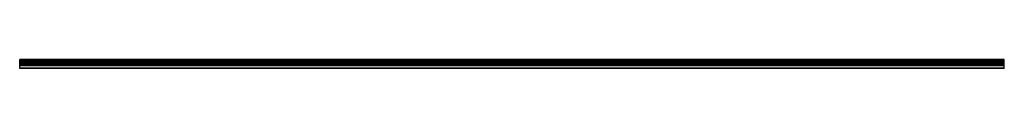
# Model space of a CAD drawing. Header units: millimetres. Extents: x 0 to 3500, y 0 to 33.
import ezdxf

# ---------------------------------------------------------------- set-up
doc = ezdxf.new("R2010")
doc.units = ezdxf.units.MM
doc.header["$LTSCALE"] = 10
doc.linetypes.add('ALLCAD_Strich', pattern=[0.2, 0.15, -0.05])
doc.layers.add('BESCH_KONT_sich_schn_ansi_2d', color=40, linetype='Continuous')

msp = doc.modelspace()

# ---------------------------------------------------------------- linework, layer by layer
at = {"layer": 'BESCH_KONT_sich_schn_ansi_2d', "linetype": 'ALLCAD_Strich', "extrusion": (0, 1, -2.22045e-16)}
for p, q in [((3500, 33, -27), (0, 33, -27)), ((0, 31, -27), (0, 33, -27)), ((3500, 31, -27), (0, 31, -27)), ((0, 30, -27), (0, 31, -27)), ((3500, 30, -27), (0, 30, -27)), ((0, 12.5, -27), (0, 30, -27)), ((3500, 29.5, -27), (0, 29.5, -27)), ((3500, 25.5, -27), (0, 25.5, -27)), ((3500, 25, -27), (0, 25, -27)), ((3500, 24.6, -27), (0, 24.6, -27)), ((3500, 24.5, -27), (0, 24.5, -27)), ((3500, 21, -27), (0, 21, -27)), ((0, 21, -27), (0, 21, -27)), ((0, 21, -27), (0, 21, -27)), ((0, 21, -27), (0, 21, -27)), ((0, 21, -27), (0, 21, -27)), ((0, 21, -27), (0, 21, -27)), ((0, 21, -27), (0, 21, -27)), ((0, 21, -27), (0, 21, -27)), ((0, 21, -27), (0, 21, -27)), ((0, 21, -27), (0, 21, -27)), ((0, 21, -27), (0, 21, -27)), ((0, 21, -27), (0, 21, -27)), ((0, 21, -27), (0, 21, -27)), ((0, 21, -27), (0, 21, -27)), ((0, 21, -27), (0, 21, -27)), ((0, 21, -27), (0, 21, -27)), ((0, 21, -27), (0, 21, -27)), ((0, 21, -27), (0, 21, -27)), ((0, 21, -27), (0, 21, -27)), ((0, 21, -27), (0, 21, -27)), ((0, 21, -27), (0, 21, -27)), ((0, 21, -27), (0, 21, -27)), ((0, 21, -27), (0, 21, -27)), ((0, 21, -27), (0, 21, -27)), ((3500, 19, -27), (0, 19, -27)), ((3500, 17, -27), (0, 17, -27)), ((3500, 16, -27), (0, 16, -27)), ((3500, 12.5, -27), (0, 12.5, -27)), ((0, 10.5, -27), (0, 12.5, -27)), ((3500, 10.5, -27), (0, 10.5, -27)), ((0, 2, -27), (0, 10.5, -27)), ((3500, 2, -27), (0, 2, -27)), ((0, 0, -27), (0, 2, -27)), ((3500, 31, -27), (3500, 33, -27)), ((3500, 30, -27), (3500, 31, -27)), ((3500, 12.5, -27), (3500, 30, -27)), ((3500, 10.5, -27), (3500, 12.5, -27)), ((3500, 2, -27), (3500, 10.5, -27)), ((3500, 0, -27), (3500, 2, -27)), ((3500, 0, -27), (0, 0, -27))]:
    msp.add_line(p, q, dxfattribs=at)
at = {"layer": 'BESCH_KONT_sich_schn_ansi_2d', "linetype": 'ALLCAD_Strich', "extrusion": (0, -2.22045e-16, -1)}
for radius, start, end in [(0.00093, 90, 180), (0.00093, 180, 270), (0.00116, 90, 180), (0.00116, 180, 270), (0.00271, 0, 90), (0.00271, 270, 0), (0.00116, 90, 180), (0.00116, 180, 270), (0.00271, 0, 90), (0.00271, 270, 0)]:
    msp.add_arc((0, 21, 27), radius, start, end, dxfattribs=at)
at = {"layer": 'BESCH_KONT_sich_schn_ansi_2d', "linetype": 'ALLCAD_Strich'}
for radius, start, end in [(0.00217, 270, 0), (0.00217, 0, 90), (0.00271, 270, 0), (0.00271, 0, 90), (0.00116, 180, 270), (0.00116, 90, 180), (0.00271, 270, 0), (0.00271, 0, 90), (0.00116, 180, 270), (0.00116, 90, 180)]:
    msp.add_arc((0, 21, -27), radius, start, end, dxfattribs=at)

doc.saveas('drawing.dxf')
